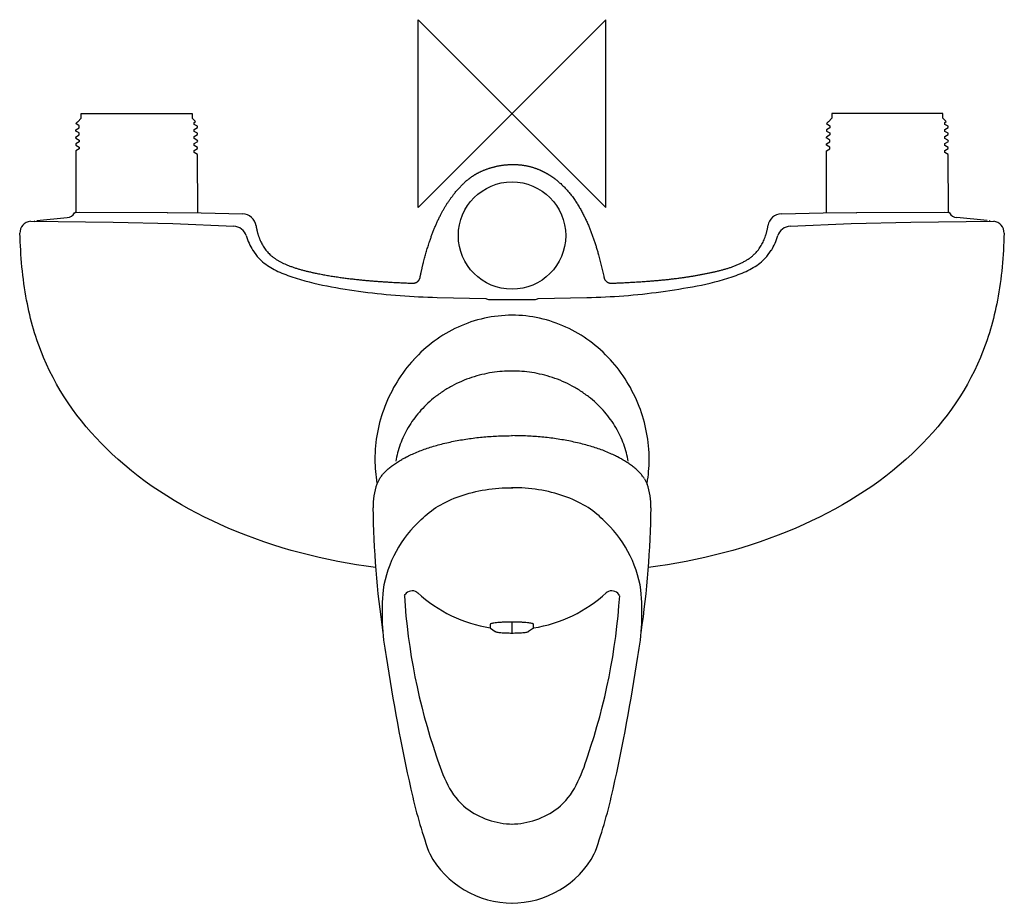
# Model space of a CAD drawing. Header units: millimetres. Extents: x -105 to 105, y -168 to 20.
import ezdxf

# ---------------------------------------------------------------- set-up
doc = ezdxf.new("R2010")
doc.units = ezdxf.units.MM
doc.header["$MEASUREMENT"] = 0
doc.layers.add('ORIGIN', color=6, linetype='Continuous')
doc.layers.add('PLANNING', color=1, linetype='Continuous')

# ---------------------------------------------------------------- blocks, each defined once
blk = doc.blocks.new('81310000_T')
at = {"layer": 'ORIGIN'}
for p, q in [((20, 20), (-20, -20)), ((-20, -20), (-20, 20)), ((-20, 20), (20, -20)), ((20, -20), (20, 20))]:
    blk.add_line(p, q, dxfattribs=at)
at = {"layer": 'PLANNING'}
for p, q in [((-91.85, 0), (-68.15, 0)), ((-91.85, -1), (-91.85, 0)), ((-68.15, 0), (-68.15, -1)), ((68.15, 0), (68.15, -1)), ((91.85, 0), (68.15, 0)), ((91.85, -1), (91.85, 0)), ((-92.97, -2.15), (-92.6, -1.76)), ((-92.6, -1.76), (-92.56, -1.73)), ((-92.56, -1.73), (-91.85, -1)), ((-67.47, -1.71), (-68.15, -1)), ((-67.75, -1.89), (-67.47, -1.71)), ((-67.75, -2.3), (-67.75, -1.89)), ((67.4, -1.76), (67.03, -2.15)), ((67.44, -1.73), (67.4, -1.76)), ((68.15, -1), (67.44, -1.73)), ((92.53, -1.71), (91.85, -1)), ((92.25, -1.89), (92.53, -1.71)), ((92.25, -2.3), (92.25, -1.89)), ((-92.98, -3.47), (-92.25, -3.05)), ((-92.96, -3.73), (-92.98, -3.47)), ((-92.25, -2.64), (-92.97, -2.15)), ((-92.25, -4.14), (-92.96, -3.73)), ((-92.25, -3.05), (-92.25, -2.64)), ((-92.25, -4.55), (-92.25, -4.14)), ((-67.03, -2.71), (-67.75, -2.3)), ((-67.75, -3.39), (-67.02, -2.97)), ((-67.75, -3.8), (-67.75, -3.39)), ((-67.04, -4.21), (-67.75, -3.8)), ((-67.02, -2.97), (-67.03, -2.71)), ((67.75, -3.05), (67.02, -3.47)), ((67.02, -3.47), (67.04, -3.73)), ((67.03, -2.15), (67.75, -2.64)), ((67.04, -3.73), (67.75, -4.14)), ((67.75, -2.64), (67.75, -3.05)), ((67.75, -4.14), (67.75, -4.55)), ((92.97, -2.71), (92.25, -2.3)), ((92.25, -3.39), (92.98, -2.97)), ((92.25, -3.8), (92.25, -3.39)), ((92.96, -4.21), (92.25, -3.8)), ((92.98, -2.97), (92.97, -2.71)), ((-93.01, -5), (-92.25, -4.55)), ((-93.01, -5), (-92.96, -5.23)), ((-92.25, -6.05), (-92.97, -6.47)), ((-92.96, -5.23), (-92.94, -5.23)), ((-92.94, -5.23), (-92.25, -5.64)), ((-92.25, -5.64), (-92.25, -6.05)), ((-67.75, -4.89), (-67.02, -4.46)), ((-67.75, -5.3), (-67.75, -4.89)), ((-67.15, -5.64), (-67.75, -5.3)), ((-67.75, -6.39), (-67, -5.94)), ((-67.03, -5.72), (-67.15, -5.64)), ((-67.02, -4.46), (-67.04, -4.21)), ((-67, -5.94), (-67.03, -5.72)), ((67.75, -4.55), (66.99, -5)), ((67.04, -5.23), (66.99, -5)), ((67.03, -6.47), (67.75, -6.05)), ((67.06, -5.23), (67.04, -5.23)), ((67.75, -5.64), (67.06, -5.23)), ((67.75, -6.05), (67.75, -5.64)), ((92.25, -4.89), (92.98, -4.46)), ((92.25, -5.3), (92.25, -4.89)), ((92.85, -5.64), (92.25, -5.3)), ((92.25, -6.39), (93, -5.94)), ((92.97, -5.72), (92.85, -5.64)), ((92.98, -4.46), (92.96, -4.21)), ((93, -5.94), (92.97, -5.72)), ((-92.99, -7.96), (-93, -21)), ((-92.25, -7.55), (-92.99, -7.96)), ((-92.97, -6.47), (-92.95, -6.74)), ((-92.95, -6.74), (-92.25, -7.14)), ((-92.25, -7.14), (-92.25, -7.55)), ((-67.75, -6.8), (-67.75, -6.39)), ((-67.06, -7.2), (-67.75, -6.8)), ((-67.75, -7.89), (-67.03, -7.45)), ((-67.75, -8.3), (-67.75, -7.89)), ((-67.05, -8.72), (-67.75, -8.3)), ((-67.03, -7.45), (-67.06, -7.2)), ((67, -21), (67.01, -7.96)), ((67.01, -7.96), (67.75, -7.55)), ((67.05, -6.74), (67.03, -6.47)), ((67.75, -7.14), (67.05, -6.74)), ((67.75, -7.55), (67.75, -7.14)), ((92.25, -6.8), (92.25, -6.39)), ((92.94, -7.2), (92.25, -6.8)), ((92.25, -7.89), (92.97, -7.45)), ((92.25, -8.3), (92.25, -7.89)), ((92.95, -8.72), (92.25, -8.3)), ((92.97, -7.45), (92.94, -7.2)), ((-67.03, -8.72), (-67.05, -8.72)), ((-66.98, -21.03), (-67.03, -8.72)), ((92.97, -8.72), (92.95, -8.72)), ((93.02, -21.03), (92.97, -8.72)), ((-102.66, -22.95), (-85.03, -23.17)), ((-101.95, -22.98), (-101.72, -22.85)), ((-101.28, -22.8), (-94.8, -22.18)), ((-93.22, -21.17), (-93.02, -21.03)), ((-93.04, -21.05), (-92.14, -21.03)), ((-92.94, -21.05), (-93.04, -21.05)), ((-92.14, -21.03), (-73.49, -21.05)), ((-73.49, -21.05), (-73.42, -21.12)), ((-73.42, -21.12), (-66.86, -21.06)), ((-66.86, -21.06), (-66.29, -21.14)), ((-66.29, -21.14), (-57.4, -21.37)), ((57.4, -21.37), (66.29, -21.14)), ((66.29, -21.14), (66.85, -21.06)), ((66.85, -21.06), (73.41, -21.12)), ((73.41, -21.12), (73.49, -21.05)), ((73.49, -21.05), (92.13, -21.03)), ((85.02, -23.17), (102.66, -22.95)), ((92.13, -21.03), (93.03, -21.05)), ((93.03, -21.05), (92.94, -21.05)), ((93.22, -21.17), (93.02, -21.03)), ((101.28, -22.8), (94.79, -22.18)), ((101.94, -22.98), (101.72, -22.85)), ((-85.03, -23.17), (-72.28, -23.41)), ((-72.28, -23.41), (-59.28, -23.99)), ((59.27, -23.99), (72.28, -23.41)), ((72.28, -23.41), (85.02, -23.17)), ((-55.27, -29.14), (-54.31, -30.47)), ((54.31, -30.47), (55.26, -29.14)), ((-54.31, -30.47), (-53.18, -31.59)), ((53.17, -31.59), (54.31, -30.47)), ((-15.95, -39.18), (-5.6, -39.44)), ((-5.6, -39.44), (-5.46, -39.51)), ((-5.46, -39.51), (-5.24, -39.57)), ((-5.24, -39.57), (-5.03, -39.65)), ((-5.03, -39.65), (5.03, -39.65)), ((5.03, -39.65), (5.23, -39.57)), ((5.23, -39.57), (5.45, -39.51)), ((5.45, -39.51), (5.59, -39.44)), ((5.59, -39.44), (15.94, -39.18)), ((-28.27, -77.84), (-28.84, -78.96)), ((28.26, -77.84), (28.83, -78.96)), ((-22.95, -102.73), (-22.78, -102.46)), ((-20.27, -101.96), (-20.09, -102.1)), ((20.26, -101.96), (20.08, -102.1)), ((22.94, -102.73), (22.77, -102.46)), ((-4.63, -108.83), (-4.63, -109.62)), ((4.57, -109.6), (4.57, -108.83)), ((-4.6, -109.67), (-4.54, -109.71)), ((-4.6, -109.67), (-3.59, -110.37)), ((4.55, -109.67), (3.53, -110.37)), ((4.49, -109.71), (4.55, -109.67))]:
    blk.add_line(p, q, dxfattribs=at)
blk.add_lwpolyline([(-0.03, -108.35), (-0.03, -110.69)], dxfattribs=at)
blk.add_circle((0, -26), 11.44, dxfattribs=at)
for centre, radius, start, end in [((-102.39, -25.44), 2.5, 96.2756, 181.8556), ((-94.98, -20.17), 2.02, 275.1872, 330.3032), ((-57.53, -24.37), 3, 8.7164, 87.6197), ((57.47, -24.31), 2.95, 91.4776, 172.1863), ((94.98, -20.17), 2.02, 209.6968, 264.8128), ((102.37, -25.44), 2.51, 358.3718, 83.497), ((-59.55, -27.09), 3.11, 20.135, 85.0254), ((59.54, -27.09), 3.11, 94.9746, 159.865), ((-44.16, -22.45), 12.97, 195.9646, 211.0801), ((44.16, -22.45), 12.97, 328.9199, 344.0354), ((-44, -20.34), 14.52, 230.7925, 244.3359), ((-38.12, -8.09), 28.11, 244.3359, 251.777), ((38.11, -8.09), 28.11, 288.223, 295.6641), ((44, -20.34), 14.52, 295.6641, 309.2075), ((-28.61, 20.79), 58.52, 251.777, 259.3383), ((28.6, 20.79), 58.52, 280.6617, 288.223), ((-18.07, 69.54), 108.38, 258.6306, 262.7604), ((8.92, 125.32), 164.88, 277.9473, 280.6617), ((-11.91, 117.99), 157.22, 262.7604, 268.5293), ((14.26, 87.09), 126.28, 270.763, 277.9473), ((-0.23, -69.73), 26.71, 102.2268, 114.97), ((0.12, -71.38), 28.4, 90.2578, 102.2268), ((0.11, -69.13), 26.15, 77.2576, 90.2578), ((-0.53, -71.96), 29.06, 65.5456, 77.2576), ((-0.04, -70.74), 27.71, 114.4544, 126.6305), ((0.03, -70.74), 27.71, 53.3695, 65.5456), ((2.27, -73.85), 31.59, 126.6305, 137.3633), ((-2.28, -73.85), 31.59, 42.6367, 53.3695), ((1.07, -72.74), 29.95, 137.3633, 148.5961), ((-1.08, -72.74), 29.95, 31.4039, 42.6367), ((4.28, -74.7), 33.71, 148.5961, 158.5792), ((-4.29, -74.7), 33.71, 21.4208, 31.4039), ((1.69, -73.68), 30.92, 158.5792, 180.0619), ((-1.69, -73.68), 30.92, 359.9381, 21.4208), ((0.72, -73.68), 29.95, 180.0619, 189.7695), ((-0.72, -73.68), 29.95, 350.2305, 359.9381), ((-14.23, -83.85), 15.4, 161.4822, 180.6246), ((14.22, -83.85), 15.4, 359.3754, 18.5178), ((166.12, -81.88), 195.77, 180.6246, 188.4287), ((-166.13, -81.88), 195.77, 351.5713, 359.3754), ((-2.15, -105.52), 25.65, 132.1727, 170.9921), ((2.14, -105.52), 25.65, 9.0079, 47.8273), ((23.16, -106.28), 50.87, 174.6148, 190.6864), ((108.03, -94.36), 131.25, 183.6578, 198.9018), ((-21.24, -103.62), 1.92, 59.5717, 143.0555), ((-0.07, -80.5), 29.45, 227.1774, 261.0971), ((0.06, -80.5), 29.45, 278.812, 312.8226), ((-108.04, -94.36), 131.25, 341.0982, 356.3422), ((21.23, -103.62), 1.92, 36.9445, 120.4283), ((-23.17, -106.28), 50.87, 349.3136, 5.3852), ((-4.55, -109.61), 0.0743, 184.1227, 231.4272), ((4.5, -109.61), 0.0743, 308.5728, 355.8773), ((388.2, -53.07), 419.72, 188.5831, 192.5073), ((-388.21, -53.07), 419.72, 347.4927, 351.4169), ((20.13, -126.14), 37.83, 196.4881, 206.6404), ((-20.14, -126.14), 37.83, 333.3596, 343.5119), ((90.34, -119.14), 114.62, 192.5073, 199.3903), ((-0.22, -136.35), 15.06, 206.6404, 230.7646), ((0.22, -136.35), 15.06, 309.2354, 333.3596), ((-90.35, -119.14), 114.62, 340.6097, 347.4927), ((0.32, -134.73), 16.66, 232.837, 269.304), ((-0.33, -134.73), 16.66, 270.696, 307.163), ((-14.1, -155.9), 3.9, 199.3903, 208.1591), ((14.09, -155.9), 3.9, 331.8409, 340.6097), ((-0.03, -148.37), 19.86, 208.1591, 270.4371), ((0.03, -148.37), 19.86, 269.5629, 331.8409)]:
    blk.add_arc(centre, radius, start, end, dxfattribs=at)
blk.add_rational_spline([(-54.56, -23.91), (-54.38, -24.98), (-53.88, -26.89), (-51.76, -30.48), (-47.53, -32.65), (-41.86, -34.08), (-33.2, -35.54), (-26.08, -35.96), (-21.16, -36.15), (-20.44, -36.17), (-19.85, -35.76), (-19.63, -35.08), (-19.39, -33.9), (-18.87, -31.63), (-17.7, -27.45), (-15.5, -21.47), (-12.59, -17.04), (-10.23, -14.8), (-9.12, -13.74), (-7.84, -12.89), (-6.45, -12.26), (-4.41, -11.36), (-2.23, -10.88), (0, -10.85), (2.1, -10.81), (4.16, -11.23), (6.08, -12.09), (6.9, -12.46), (7.69, -12.89), (8.44, -13.4), (9.12, -13.85), (10.41, -14.9), (12.85, -17.45), (16.82, -23.82), (18.61, -30.29), (19.6, -34.93), (19.76, -35.69), (20.38, -36.18), (21.16, -36.15), (23.88, -36.05), (28.88, -35.79), (36.01, -35.08), (41.97, -34.04), (47.51, -32.66), (52.71, -29.99), (54.26, -25.89), (54.55, -23.91)], [1, 1, 1, 1, 1, 1, 1, 1, 1, 0.865510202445, 0.865510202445, 1, 1, 1, 1, 1, 1, 1, 0.990717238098, 0.990717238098, 1, 0.986871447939, 0.986871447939, 1, 0.984110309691, 0.984110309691, 1, 0.997613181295, 0.997613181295, 1, 1, 1, 1, 1, 1, 1, 0.84391738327, 0.84391738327, 1, 1, 1, 1, 1, 1, 1, 1, 1], degree=3, knots=[0, 0, 0, 0, 3.140433, 6.01175, 12.128531, 16.952285, 23.629117, 38.37916, 38.37916, 38.37916, 40.378207, 40.378207, 40.378207, 43.988798, 47.376202, 53.38142, 63.095561, 63.095561, 63.095561, 67.665641, 67.665641, 67.665641, 74.320898, 74.320898, 74.320898, 80.568918, 80.568918, 80.568918, 83.271163, 83.271163, 83.271163, 85.730005, 88.26256, 93.809677, 108.108603, 108.108603, 108.108603, 110.258182, 110.258182, 110.258182, 118.441435, 125.233895, 131.799042, 136.481806, 142.533649, 148.637617, 148.637617, 148.637617, 148.637617], dxfattribs=at)
for points, knots in [([(-29.09, -96.71), (-39.89, -95.34), (-60.11, -90.16), (-85.47, -74.81), (-99.16, -56.27), (-103.99, -39.29), (-104.73, -30.32), (-104.89, -25.52)], [-114.620069, -114.620069, -114.620069, -114.620069, -82.010218, -52.425241, -27.064373, -14.363278, 0, 0, 0, 0]), ([(104.88, -25.52), (104.75, -30.32), (103.99, -39.29), (99.15, -56.27), (85.46, -74.81), (60.1, -90.16), (39.88, -95.34), (29.08, -96.71)], [223.216814, 223.216814, 223.216814, 223.216814, 237.580092, 250.281187, 275.642055, 305.227032, 337.836883, 337.836883, 337.836883, 337.836883]), ([(-19.37, -86.51), (-17.25, -84.37), (-14.5, -82.71), (-9.38, -80.92), (-7.53, -80.45), (-3.79, -79.86), (-1.87, -79.7), (0.14, -79.74)], [74.5501532, 74.5501532, 74.5501532, 74.5501532, 75.0501531, 75.0501531, 75.3001532, 75.3001532, 75.5501529, 75.5501529, 75.5501529, 75.5501529]), ([(19.36, -86.51), (17.25, -84.37), (14.49, -82.71), (9.37, -80.92), (7.52, -80.45), (3.79, -79.86), (1.86, -79.7), (-0.14, -79.74)], [74.5501532, 74.5501532, 74.5501532, 74.5501532, 75.0501531, 75.0501531, 75.3001532, 75.3001532, 75.5501529, 75.5501529, 75.5501529, 75.5501529])]:
    blk.add_open_spline(points, degree=3, knots=knots, dxfattribs=at)
for points, weights in [([(0, -54.86), (-21.41, -54.86), (-24.79, -74.09)], [1, 0.738170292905, 0.944462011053]), ([(24.78, -74.09), (21.41, -54.86), (0, -54.86)], [0.944462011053, 0.738170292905, 1]), ([(-28.27, -77.84), (-22.21, -68.63), (0.12, -68.63)], [1, 0.797337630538, 1]), ([(28.26, -77.84), (22.2, -68.63), (-0.12, -68.63)], [1, 0.797337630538, 1]), ([(-0.03, -108.35), (-4.63, -108.35), (-4.63, -108.83)], [1, 0.707106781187, 1]), ([(4.57, -108.83), (4.57, -108.35), (-0.03, -108.35)], [1, 0.707106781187, 1]), ([(-3.63, -110.32), (-3.63, -110.69), (-0.03, -110.69)], [1, 0.707106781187, 1]), ([(-0.03, -110.69), (3.57, -110.69), (3.57, -110.32)], [1, 0.707106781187, 1])]:
    blk.add_rational_spline(points, weights, degree=2, dxfattribs=at)

msp = doc.modelspace()

# ---------------------------------------------------------------- block references
msp.add_blockref('81310000_T', (0, 0))

doc.saveas('drawing.dxf')
